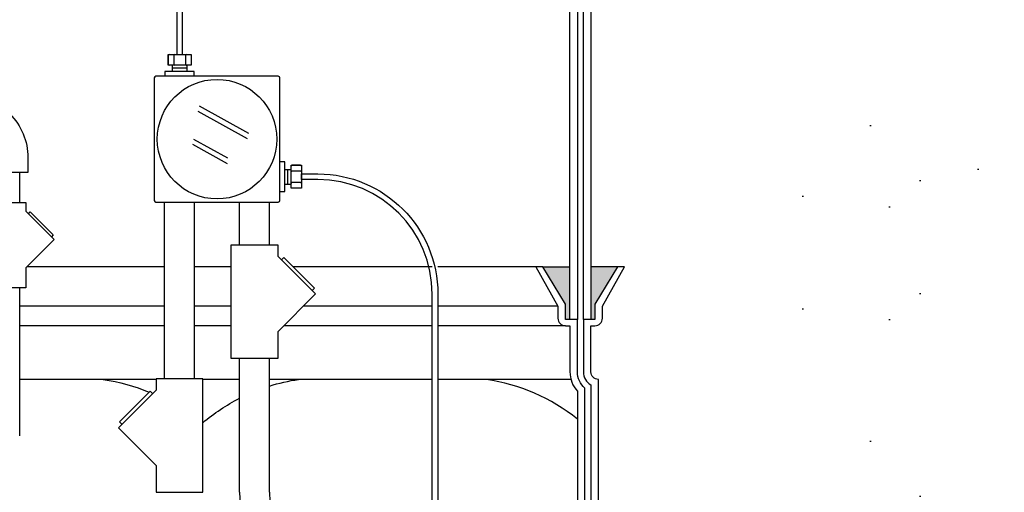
# Model space of a CAD drawing. Extents: x -169 to 2224, y 0 to 2796.
# Tile 237 of 256: x 1779 to 1811, y 374 to 390. Entities that reach past the tile are written whole.
import ezdxf

# ---------------------------------------------------------------- set-up
doc = ezdxf.new("R2010")
doc.units = 0
doc.header["$MEASUREMENT"] = 0
doc.header["$PDSIZE"] = 1
doc.layers.get('DEFPOINTS').update_dxf_attribs({"linetype": 'CONTINUOUS'})
for name, color, linetype in [('CONDUIT', 2, 'CONTINUOUS'), ('DIM', 3, 'CONTINUOUS'), ('FRP-SUMP', 2, 'CONTINUOUS'), ('J-BOX', 2, 'CONTINUOUS'), ('PEAGRAVEL-HATCH', 3, 'CONTINUOUS'), ('PROBE', 2, 'CONTINUOUS')]:
    doc.layers.add(name, color=color, linetype=linetype)
doc.styles.add('SIMPLEX', font='simplex')
doc.dimstyles.new('DIM64', dxfattribs={"dimscale": 64, "dimtxt": 0.09375, "dimasz": 0.09375, "dimexe": 0.0625, "dimexo": 0.0625, "dimgap": 0.046875, "dimtad": 1, "dimdec": 4, "dimzin": 3, "dimdsep": 46, "dimlunit": 4, "dimtxsty": 'SIMPLEX', "dimcen": 0, "dimclrd": 256, "dimclre": 256, "dimclrt": 256, "dimadec": 0, "dimazin": 0, "dimtfac": 1, "dimtdec": 4, "dimtmove": 0, "dimatfit": 3, "dimfxl": 1, "dimfrac": 2, "dimtolj": 1, "dimtzin": 0, "dimarcsym": 0})

# ---------------------------------------------------------------- blocks, each defined once
blk = doc.blocks.new('*D19')
at = {"layer": 'DEFPOINTS', "color": 0, "transparency": 16777216}
for p in [(1294.365, 414.289), (1931.872, 414.007), (1931.872, 136.516)]:
    blk.add_point(p, dxfattribs=at)
at = {"layer": 'DIM', "lineweight": -2, "transparency": 16777216}
for p, q in [((1294.365, 410.289), (1294.365, 132.516)), ((1931.872, 410.007), (1931.872, 132.516)), ((1300.365, 136.516), (1925.872, 136.516))]:
    blk.add_line(p, q, dxfattribs=at)
at = {"layer": 'DIM', "transparency": 16777216}
for points in [[(1300.365, 137.516), (1300.365, 135.516), (1294.365, 136.516)], [(1925.872, 137.516), (1925.872, 135.516), (1931.872, 136.516)]]:
    blk.add_solid(points, dxfattribs=at)
at = {"layer": 'DIM', "transparency": 16777216, "insert": (1613.119, 144.087), "char_height": 6, "attachment_point": 5, "style": 'SIMPLEX'}
blk.add_mtext('\\A1;53\'-1 1/2" (F.V. TANK SLAB)', dxfattribs=at)

msp = doc.modelspace()

# ---------------------------------------------------------------- hatches: boundary and pattern name
at = {"layer": 'FRP-SUMP'}
for points in [[(1795.9718, 381.7636), (1796.8718, 381.7636), (1796.8718, 380.0136), (1796.7218, 380.0136), (1796.7218, 380.5136)], [(1797.5718, 381.7636), (1798.45525, 381.7636), (1797.70525, 380.5136), (1797.70525, 380.0136), (1797.5718, 380.0136)]]:
    msp.add_hatch(color=256, dxfattribs=at).paths.add_polyline_path(points)
at = {"layer": 'PEAGRAVEL-HATCH'}
h = msp.add_hatch(dxfattribs=at)
h.set_pattern_fill('AR-SAND', color=256, scale=7.5, style=0)
h.set_pattern_definition([(37.5, (1423.872, 353.516), (-0.47245, 14.45118), [0, -11.4, 0, -12.75, 0, -12.1875]), (7.5, (1423.872, 353.516), (13.2733, 21.1661), [0, -6.15, 0, -10.275, 0, -3.9375]), (327.5, (1414.647, 353.516), (23.35606, 0.04244), [0, -3.75, 0, -13.5, 0, -17.625]), (317.5, (1414.647, 353.516), (22.54595, 6.5826), [0, -1.875, 0, -8.85, 0, -10.125])])
edge = h.paths.add_edge_path()
edge.add_ellipse((1811.20816, 364.18384), major_axis=(0, -0.595), ratio=0.47920074, start_angle=0, end_angle=180)
edge.add_ellipse((1811.20816, 365.37384), major_axis=(0, -0.595), ratio=0.47920074, start_angle=0, end_angle=180, ccw=False)
edge.add_ellipse((1811.20816, 365.37384), major_axis=(0, -0.595), ratio=0.47920074, start_angle=180, end_angle=360, ccw=False)
edge.add_line((1811.20816, 365.96884), (1808.87181, 365.96884))
edge.add_line((1808.87181, 365.96884), (1808.87181, 370.25844))
edge.add_line((1808.87181, 370.25844), (1811.20816, 370.25844))
edge.add_ellipse((1811.20816, 370.50844), major_axis=(0, -0.25), ratio=0.47920074, start_angle=0, end_angle=180)
edge.add_ellipse((1811.20816, 371.00844), major_axis=(0, 0.25), ratio=0.47920074, start_angle=180, end_angle=360)
edge.add_line((1811.20816, 371.25844), (1808.87181, 371.25844))
edge.add_line((1808.87181, 371.25844), (1808.87181, 414.09977))
edge.add_line((1808.87181, 414.09977), (1887.55636, 414.09977))
edge.add_line((1887.55636, 414.09977), (1887.55636, 382.06986))
edge.add_line((1887.55636, 382.06986), (1897.62181, 380.70554))
edge.add_line((1897.62181, 380.70554), (1897.62181, 352.1516))
edge.add_line((1897.62181, 352.1516), (1808.87181, 353.51592))
edge.add_line((1808.87181, 353.51592), (1808.87181, 363.58884))
edge.add_line((1808.87181, 363.58884), (1811.2632, 363.58884))
h = msp.add_hatch(dxfattribs=at)
h.set_pattern_fill('AR-SAND', color=256, scale=7.5, style=0)
h.set_pattern_definition([(37.5, (1491.872, 381.764), (-0.47245, 14.4512), [0, -11.4, 0, -12.75, 0, -12.1875]), (7.5, (1491.872, 381.764), (13.2733, 21.1661), [0, -6.15, 0, -10.275, 0, -3.9375]), (327.5, (1482.647, 381.764), (23.35606, 0.04244), [0, -3.75, 0, -13.5, 0, -17.625]), (317.5, (1482.647, 381.764), (22.546, 6.5826), [0, -1.875, 0, -8.85, 0, -10.125])])
h.paths.add_polyline_path([(1792.11815, 397.18922), (1792.1165, 401.87276), (1808.87181, 401.87276), (1808.87181, 381.7636), (1797.5718, 381.7636), (1797.5718, 393.70905, 0.33671624), (1796.32791, 395.34672, 0.00822165)])
h = msp.add_hatch(dxfattribs=at)
h.set_pattern_fill('AR-SAND', color=256, scale=7.5, style=0)
h.set_pattern_definition([(37.5, (1491.872, 378.014), (-0.47245, 14.4512), [0, -11.4, 0, -12.75, 0, -12.1875]), (7.5, (1491.872, 378.014), (13.2733, 21.1661), [0, -6.15, 0, -10.275, 0, -3.9375]), (327.5, (1482.647, 378.014), (23.35606, 0.04244), [0, -3.75, 0, -13.5, 0, -17.625]), (317.5, (1482.647, 378.014), (22.546, 6.5826), [0, -1.875, 0, -8.85, 0, -10.125])])
h.paths.add_polyline_path([(1798.69178, 381.7636), (1808.87181, 381.7636), (1808.87181, 378.0136), (1797.8218, 378.0136, -0.41421356), (1797.5718, 378.2636), (1797.5718, 379.80001), (1797.70525, 379.80001, 0.41421356), (1797.95525, 380.05001), (1797.95525, 380.44837)])
h = msp.add_hatch(dxfattribs=at)
h.set_pattern_fill('AR-SAND', color=256, scale=7.5, style=0)
h.set_pattern_definition([(37.5, (1491.872, 371.258), (-0.47245, 14.4512), [0, -11.4, 0, -12.75, 0, -12.1875]), (7.5, (1491.872, 371.258), (13.2733, 21.1661), [0, -6.15, 0, -10.275, 0, -3.9375]), (327.5, (1482.647, 371.258), (23.35606, 0.04244), [0, -3.75, 0, -13.5, 0, -17.625]), (317.5, (1482.647, 371.258), (22.546, 6.5826), [0, -1.875, 0, -8.85, 0, -10.125])])
h.paths.add_polyline_path([(1797.8218, 378.0136), (1808.87181, 378.0136), (1808.87181, 371.25844), (1799.81744, 371.25844), (1799.81744, 371.65562), (1799.69369, 371.65562), (1799.69369, 371.59375), (1799.63182, 371.59375), (1799.63182, 371.25844), (1799.13682, 371.25844), (1799.13682, 371.59375), (1799.07494, 371.59375), (1799.07494, 371.65562), (1798.5643, 371.69133), (1798.5643, 372.10422), (1798.44055, 372.10422), (1798.44055, 373.0014), (1797.8218, 373.0014)])
h.paths.add_polyline_path([(1799.68132, 371.82526, 0.41421356), (1799.65007, 371.85709), (1799.63082, 371.85709, -0.35188118), (1799.61632, 371.86873, 0.80321907), (1799.15231, 371.86873, -0.57508978), (1799.13078, 371.85475, 0.53001697), (1799.08732, 371.82584), (1799.08732, 371.64142, 0.41421341), (1799.11857, 371.60959), (1799.64949, 371.60959, 0.41421356), (1799.68132, 371.64084)], flags=16)
h.paths.add_polyline_path([(1799.48728, 371.81749, 1), (1799.28136, 371.81749, 1)], flags=0)

# ---------------------------------------------------------------- linework, layer by layer
at = {"layer": 'CONDUIT'}
for p, q in [((1778.53293, 383.90004), (1778.53293, 384.90004)), ((1783.35963, 378.03478), (1783.35963, 383.91614)), ((1784.35963, 378.03478), (1784.35963, 383.91614)), ((1785.86, 382.48924), (1785.86, 383.91614)), ((1786.86, 382.48924), (1786.86, 383.91614)), ((1778.53293, 376.13978), (1778.53293, 381.06662)), ((1785.86, 374.25844), (1785.86, 378.71135)), ((1786.86, 374.25844), (1786.86, 378.71135))]:
    msp.add_line(p, q, dxfattribs=at)
msp.add_lwpolyline([(1778.80549, 384.90004), (1777.50549, 384.90004), (1777.50549, 385.40005, 0.19891163), (1777.28583, 385.93037), (1776.93227, 386.28393), (1777.85151, 387.20316), (1778.20506, 386.84961, -0.19891237), (1778.80549, 385.40134), (1778.80549, 384.90004)], format="xyb", dxfattribs=at)
for points in [[(1778.73885, 383.61899), (1779.68168, 382.67615), (1778.73885, 381.73331), (1778.73885, 381.06662), (1777.57214, 381.06662), (1777.57214, 383.90004), (1778.73885, 383.90004)], [(1787.13781, 382.1145), (1788.39492, 380.85738), (1787.13781, 379.60026), (1787.13781, 378.71135), (1785.5822, 378.71135), (1785.5822, 382.48924), (1787.13781, 382.48924)], [(1783.08183, 377.66004), (1781.82471, 376.40293), (1783.08183, 375.14581), (1783.08183, 374.25689), (1784.63743, 374.25689), (1784.63743, 378.03478), (1783.08183, 378.03478)]]:
    msp.add_lwpolyline(points, close=True, dxfattribs=at)
for points in [[(1778.82724, 383.53059), (1778.88616, 383.58952), (1779.65222, 382.82347), (1779.59329, 382.76454)], [(1787.25566, 381.99664), (1787.33423, 382.07521), (1788.35564, 381.0538), (1788.27707, 380.97523)], [(1782.96398, 377.54219), (1782.88541, 377.62076), (1781.864, 376.59935), (1781.94257, 376.52078)]]:
    msp.add_lwpolyline(points, dxfattribs=at)
for radius in [4, 3]:
    msp.add_arc((1789.86, 374.25844), radius, 180, 270, dxfattribs=at)
at = {"layer": 'FRP-SUMP', "color": 7, "linetype": 'Continuous'}
for p, q in [((1783.35963, 381.7636), (1778.76914, 381.7636)), ((1785.5822, 381.7636), (1784.35963, 381.7636)), ((1792.28309, 381.7636), (1787.64584, 381.7636)), ((1795.73527, 381.7636), (1792.47059, 381.7636)), ((1783.35963, 380.44837), (1778.53293, 380.44837)), ((1785.5822, 380.44837), (1784.35963, 380.44837)), ((1792.28309, 380.44837), (1787.98591, 380.44837)), ((1796.4718, 380.44837), (1792.47059, 380.44837)), ((1783.35963, 379.80001), (1778.53293, 379.80001)), ((1785.5822, 379.80001), (1784.35963, 379.80001)), ((1792.28309, 379.80001), (1787.33756, 379.80001)), ((1796.7218, 379.80001), (1792.47059, 379.80001))]:
    msp.add_line(p, q, dxfattribs=at)
at = {"layer": 'FRP-SUMP'}
for p, q in [((1795.9718, 381.7636), (1796.8718, 381.7636)), ((1798.45525, 381.7636), (1797.5718, 381.7636))]:
    msp.add_line(p, q, dxfattribs=at)
at = {"layer": 'FRP-SUMP', "color": 7}
for p, q in [((1783.08183, 378.0136), (1778.53293, 378.0136)), ((1785.86, 378.0136), (1784.63743, 378.0136)), ((1792.28309, 378.0136), (1786.86, 378.0136)), ((1796.90528, 378.0136), (1792.47059, 378.0136))]:
    msp.add_line(p, q, dxfattribs=at)
at = {"layer": 'FRP-SUMP'}
for points in [[(1797.1218, 393.70905), (1797.1218, 380.0136), (1796.8718, 380.0136), (1796.8718, 393.70905, 0.29672907)], [(1797.5718, 393.70905), (1797.5718, 380.0136), (1797.3218, 380.0136), (1797.3218, 393.70905, 0.29672907)], [(1797.8218, 359.01592), (1797.8218, 378.0136), (1797.8218, 378.0136, -0.41421356), (1797.5718, 378.2636), (1797.5718, 379.80001), (1797.70525, 379.80001, 0.41421356), (1797.95525, 380.05001), (1797.95525, 380.44837), (1798.69178, 381.7636), (1798.45525, 381.7636), (1797.70525, 380.5136), (1797.70525, 380.0136), (1797.5718, 380.0136), (1797.3218, 380.0136), (1797.3218, 380.0136), (1797.3218, 380.0136), (1797.3218, 380.0136), (1797.3218, 380.0136), (1797.3218, 378.2636, 0.26794919), (1797.5718, 377.83059), (1797.5718, 359.19893, 0.26794919)]]:
    msp.add_lwpolyline(points, format="xyb", dxfattribs=at)
msp.add_lwpolyline([(1797.1218, 356.01592), (1797.1218, 358.76592, -0.22167085), (1797.3718, 359.30211), (1797.3718, 377.72741, -0.22167085), (1797.1218, 378.2636), (1797.1218, 380.0136), (1796.8718, 380.0136), (1796.7218, 380.0136), (1796.7218, 380.5136), (1795.9718, 381.7636), (1795.73527, 381.7636), (1796.4718, 380.44837), (1796.4718, 380.05001, 0.41421356), (1796.7218, 379.80001), (1796.8718, 379.80001), (1796.8718, 378.2636, 0.18776323), (1797.1218, 377.62134), (1797.1218, 359.40818, 0.18776323), (1796.8718, 358.76592), (1796.8718, 356.01592), (1797.1218, 356.01592)], format="xyb", close=True, dxfattribs=at)
at = {"layer": 'FRP-SUMP', "color": 7}
for points in [[(1781.32028, 378.0136, -0.06265937), (1782.85058, 377.58593, -0.06265937)], [(1786.86, 377.794, -0.03875218), (1787.82028, 378.0136)], [(1784.63743, 376.57138, -0.05790471), (1785.86, 377.38617, -0.05790471)]]:
    msp.add_lwpolyline(points, format="xyb", dxfattribs=at)
msp.add_arc((1793.15451, 371.7181), 6.36447, 51.438905, 81.557052, dxfattribs=at)
at = {"layer": 'J-BOX', "color": 7}
for p, q in [((1786.12842, 386.02205), (1784.47603, 386.9274)), ((1786.17399, 386.20342), (1784.5216, 387.10877)), ((1785.47307, 385.37476), (1784.33371, 385.99902)), ((1785.46178, 385.19339), (1784.30388, 385.82781))]:
    msp.add_line(p, q, dxfattribs=at)
at = {"layer": 'J-BOX'}
msp.add_lwpolyline([(1787.20419, 383.9717), (1787.20419, 388.04933, 0.41421356), (1787.14864, 388.10489), (1783.071, 388.10489, 0.41421356), (1783.01545, 388.04933), (1783.01545, 383.9717, 0.41421356), (1783.071, 383.91614), (1787.14864, 383.91614, 0.41421356)], format="xyb", close=True, dxfattribs=at)
msp.add_circle((1785.10982, 386.01052), 1.98948, dxfattribs=at)
at = {"layer": 'PROBE'}
for p, q in [((1783.6253, 388.26654), (1783.6253, 388.47775)), ((1784.11415, 388.26654), (1784.11415, 388.47775)), ((1787.36584, 384.99971), (1787.57706, 384.99971)), ((1787.36584, 384.51086), (1787.57706, 384.51086))]:
    msp.add_line(p, q, dxfattribs=at)
at = {"layer": 'PROBE', "color": 7}
for p, q in [((1784.11415, 388.37215), (1783.6253, 388.37215)), ((1787.47145, 384.51086), (1787.47145, 384.99971))]:
    msp.add_line(p, q, dxfattribs=at)
at = {"layer": 'PROBE'}
for points in [[(1783.95843, 388.82794), (1783.95843, 392.94035, 0.40047434), (1781.72332, 395.0341), (1770.1117, 395.0341, 0.41421356), (1768.01795, 392.94035), (1768.01795, 391.59846), (1768.20545, 391.59846), (1768.20545, 392.94035, -0.41421356), (1770.1117, 394.8466), (1781.72332, 394.8466, -0.39914995), (1783.77093, 392.94035), (1783.77093, 388.82794)], [(1792.47059, 373.76102), (1792.28309, 373.76102), (1792.28309, 380.85408, 0.41421356), (1788.47059, 384.66658), (1787.92725, 384.66658), (1787.92725, 384.85408), (1788.47059, 384.85408, -0.41421356), (1792.47059, 380.85408)]]:
    msp.add_lwpolyline(points, format="xyb", close=True, dxfattribs=at)
at = {"layer": 'PROBE', "color": 7}
for points in [[(1783.51572, 388.82794, 0.41421356), (1783.48447, 388.79669), (1783.48447, 388.509, 0.41421356), (1783.51572, 388.47775)], [(1783.64332, 388.82794, -0.41421356), (1783.67457, 388.79669), (1783.67457, 388.509, -0.41421356), (1783.64332, 388.47775)], [(1783.70582, 388.82794, 0.41421356), (1783.67457, 388.79669), (1783.67457, 388.509, 0.41421356), (1783.70582, 388.47775)], [(1784.02354, 388.82794, -0.41421356), (1784.05479, 388.79669), (1784.05479, 388.509, -0.41421356), (1784.02354, 388.47775)], [(1784.08604, 388.82794, 0.41421356), (1784.05479, 388.79669), (1784.05479, 388.509, 0.41421356), (1784.08604, 388.47775)], [(1784.21364, 388.82794, -0.41421356), (1784.24489, 388.79669), (1784.24489, 388.509, -0.41421356), (1784.21364, 388.47775)], [(1787.92725, 385.10929, 0.41421356), (1787.896, 385.14054), (1787.60831, 385.14054, 0.41421356), (1787.57706, 385.10929)], [(1787.92725, 384.98169, -0.41421356), (1787.896, 384.95044), (1787.60831, 384.95044, -0.41421356), (1787.57706, 384.98169)], [(1787.92725, 384.91919, 0.41421356), (1787.896, 384.95044), (1787.60831, 384.95044, 0.41421356), (1787.57706, 384.91919)], [(1787.92725, 384.60147, -0.41421356), (1787.896, 384.57022), (1787.60831, 384.57022, -0.41421356), (1787.57706, 384.60147)], [(1787.92725, 384.53897, 0.41421356), (1787.896, 384.57022), (1787.60831, 384.57022, 0.41421356), (1787.57706, 384.53897)], [(1787.92725, 384.41137, -0.41421356), (1787.896, 384.38012), (1787.60831, 384.38012, -0.41421356), (1787.57706, 384.41137)]]:
    msp.add_lwpolyline(points, format="xyb", dxfattribs=at)
at = {"layer": 'PROBE'}
for points in [[(1783.48447, 388.82794), (1784.24489, 388.82794), (1784.24489, 388.47775), (1783.48447, 388.47775)], [(1787.92725, 385.14054), (1787.92725, 384.38012), (1787.57706, 384.38012), (1787.57706, 385.14054)]]:
    msp.add_lwpolyline(points, close=True, dxfattribs=at)
for points in [[(1784.35143, 388.10904), (1784.35143, 388.26654), (1783.36784, 388.26654), (1783.36784, 388.10489)], [(1787.20834, 384.26854), (1787.36584, 384.26854), (1787.36584, 385.25212), (1787.20419, 385.25212)]]:
    msp.add_lwpolyline(points, dxfattribs=at)
at = {"layer": 'PROBE', "linetype": 'Continuous'}
for centre, start, end in [((1783.51572, 388.509), 180, 270), ((1787.60831, 385.10929), 90, 180)]:
    msp.add_arc(centre, 0.03125, start, end, dxfattribs=at)

# ---------------------------------------------------------------- dimensions: what is measured, and where the dimension line sits
at = {"layer": 'DIM'}
dim = msp.add_linear_dim(base=(1931.87181, 136.51592), p1=(1294.36544, 414.28861), p2=(1931.87181, 414.00736), angle=0, text='<> (F.V. TANK SLAB)', dimstyle='DIM64', dxfattribs=at)
dim.commit()
dim.dimension.update_dxf_attribs({"geometry": '*D19', "text_midpoint": (1613.11863, 144.08735)})

doc.saveas('drawing.dxf')
